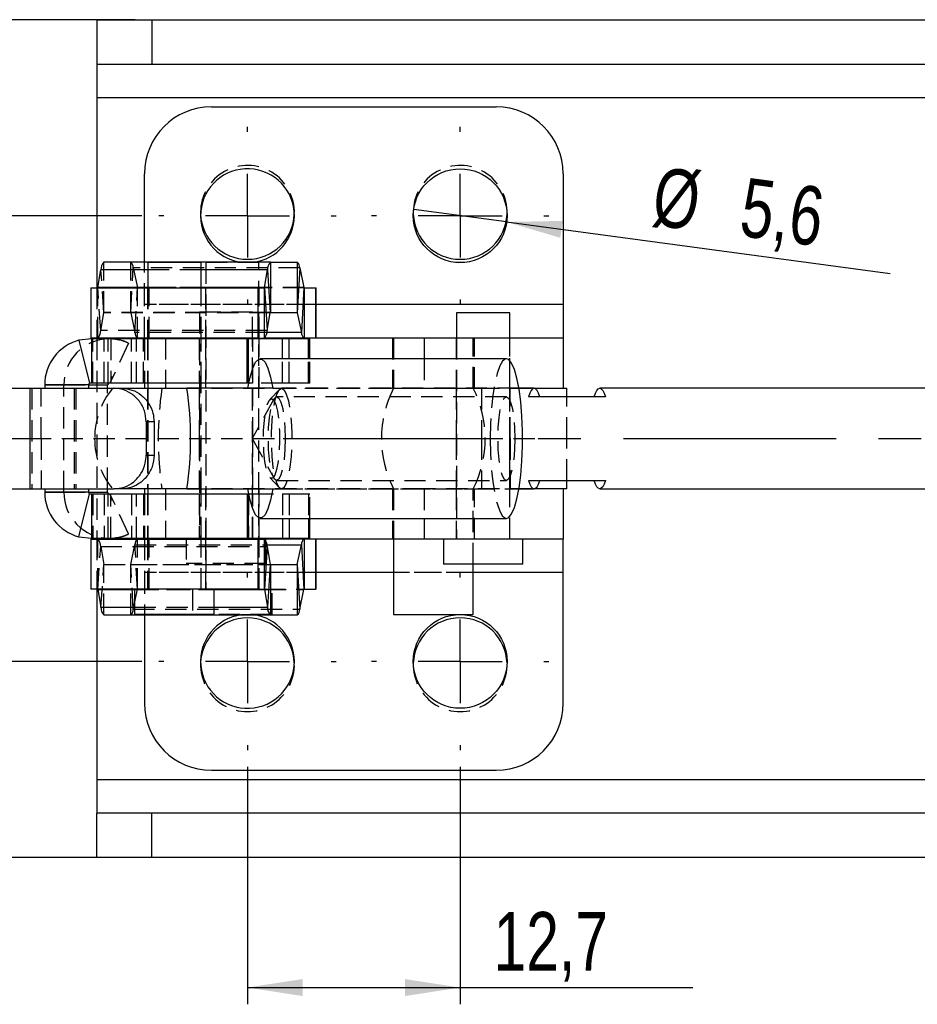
# Model space of a CAD drawing. Extents: x 31 to 414, y 9 to 274.
# Tile 3 of 8: x 92 to 146, y 125 to 184. Entities that reach past the tile are written whole.
import ezdxf

# ---------------------------------------------------------------- set-up
doc = ezdxf.new("R2010")
doc.units = 0
doc.linetypes.add('CENTERX2', pattern=[20.32, 12.7, -2.54, 2.54, -2.54])
doc.linetypes.add('HIDDEN', pattern=[1.905, 1.27, -0.635])
doc.layers.get('0').update_dxf_attribs({"linetype": 'CONTINUOUS'})
doc.styles.add('SLDTEXTSTYLE0', font='TXT', dxfattribs={"width": 0.75})
doc.dimstyles.new('SLDDIMSTYLE0', dxfattribs={"dimtxt": 3.5, "dimasz": 3.302, "dimexe": 0, "dimexo": 0.0625, "dimgap": 0.875, "dimtad": 1, "dimdec": 0, "dimrnd": 1e-09, "dimzin": 12, "dimtxsty": 'SLDTEXTSTYLE0', "dimsah": 1, "dimcen": 0.09, "dimazin": 3, "dimtfac": 1, "dimtdec": 0, "dimtofl": 0, "dimtmove": 0, "dimatfit": 3, "dimtolj": 1, "dimtzin": 12})
doc.dimstyles.new('SLDDIMSTYLE3', dxfattribs={"dimtxt": 3.5, "dimasz": 3.302, "dimexe": 0, "dimexo": 0.0625, "dimgap": 0.875, "dimtad": 1, "dimdec": 3, "dimrnd": 1e-09, "dimzin": 12, "dimtxsty": 'SLDTEXTSTYLE0', "dimsah": 1, "dimcen": 0.09, "dimazin": 3, "dimtfac": 1, "dimtdec": 3, "dimtofl": 0, "dimtmove": 0, "dimatfit": 3, "dimtolj": 1, "dimtzin": 12})
doc.dimstyles.new('SLDDIMSTYLE4', dxfattribs={"dimtxt": 3.5, "dimasz": 3.302, "dimexe": 0, "dimexo": 0.0625, "dimgap": 0.875, "dimtad": 1, "dimdec": 3, "dimrnd": 1e-09, "dimzin": 12, "dimtxsty": 'SLDTEXTSTYLE0', "dimblk1": 'NONE', "dimsah": 1, "dimcen": 0, "dimazin": 3, "dimtfac": 1, "dimtdec": 3, "dimtmove": 0, "dimatfit": 3, "dimtolj": 1, "dimtzin": 12})

# ---------------------------------------------------------------- blocks, each defined once
blk = doc.blocks.new('_D_6')
at = {"color": 179, "linetype": 'CONTINUOUS'}
for p, q in [((98.994, 183.702), (41.028, 183.702)), ((42.028, 133.702), (42.028, 183.702)), ((98.994, 133.702), (41.028, 133.702))]:
    blk.add_line(p, q, dxfattribs=at)
for points in [[(42.028, 183.702), (41.52, 180.4), (42.536, 180.4)], [(42.028, 133.702), (42.536, 137.004), (41.52, 137.004)]]:
    blk.add_solid(points, dxfattribs=at)
at = {"color": 179, "linetype": 'CONTINUOUS', "insert": (37.517, 155.403, 6.82), "char_height": 3.5, "attachment_point": 1, "rotation": 90, "style": 'SLDTEXTSTYLE0'}
blk.add_mtext('50', dxfattribs=at)
blk = doc.blocks.new('_D_7')
at = {"color": 179, "linetype": 'CONTINUOUS'}
for p, q in [((99.404, 172.002), (48.192, 172.002)), ((49.192, 172.002), (49.192, 145.402)), ((99.404, 145.402), (48.192, 145.402))]:
    blk.add_line(p, q, dxfattribs=at)
for points in [[(49.192, 172.002), (48.684, 168.7), (49.7, 168.7)], [(49.192, 145.402), (49.7, 148.704), (48.684, 148.704)]]:
    blk.add_solid(points, dxfattribs=at)
at = {"color": 179, "linetype": 'CONTINUOUS', "insert": (44.68, 155.392, 6.82), "char_height": 3.5, "attachment_point": 1, "rotation": 90, "style": 'SLDTEXTSTYLE0'}
blk.add_mtext('27', dxfattribs=at)
blk = doc.blocks.new('_D_8')
at = {"color": 179, "linetype": 'CONTINUOUS'}
for p, q in [((105.704, 139.102), (105.704, 124.935)), ((118.404, 139.102), (118.404, 124.935)), ((105.704, 125.935), (118.404, 125.935)), ((118.404, 125.935), (132.292, 125.935))]:
    blk.add_line(p, q, dxfattribs=at)
for points in [[(105.704, 125.935), (109.006, 125.427), (109.006, 126.443)], [(118.404, 125.935), (115.102, 126.443), (115.102, 125.427)]]:
    blk.add_solid(points, dxfattribs=at)
at = {"color": 179, "linetype": 'CONTINUOUS', "insert": (120.397, 130.447, 6.82), "char_height": 3.5, "attachment_point": 1, "style": 'SLDTEXTSTYLE0'}
blk.add_mtext('12,7', dxfattribs=at)
blk = doc.blocks.new('_D_9')
at = {"color": 179, "linetype": 'CONTINUOUS'}
for q in [(115.629, 172.374), (144.076, 168.556)]:
    blk.add_line((121.179, 171.629), q, dxfattribs=at)
blk.add_solid([(121.179, 171.629), (124.384, 170.686), (124.519, 171.693)], dxfattribs=at)
at = {"color": 179, "linetype": 'CONTINUOUS', "char_height": 3.5, "attachment_point": 1, "rotation": 352.35646, "style": 'SLDTEXTSTYLE0'}
for s, insert in [('%%c', (130.214, 174.938, 6.82)), ('5,6', (135.453, 174.289, 6.82))]:
    blk.add_mtext(s, dxfattribs=dict(at, insert=insert))
blk = doc.blocks.new('_NONE')
blk = doc.blocks.new('SW_CENTERMARKSYMBOL_7')
at = {"color": 0, "linetype": 'CONTINUOUS'}
for p, q in [((-12.7, 5), (-12.7, 5.3)), ((0, 5), (0, 5.3)), ((-12.7, 0), (-12.7, 2.5)), ((0, 0), (0, 2.5)), ((-17.7, 0), (-18, 0)), ((-12.7, 0), (-15.2, 0)), ((-12.7, 0), (-12.7, -2.5)), ((-12.7, 0), (-10.2, 0)), ((-7.7, 0), (-7.4, 0)), ((-5, 0), (-5.3, 0)), ((0, 0), (-2.5, 0)), ((0, 0), (0, -2.5)), ((0, 0), (2.5, 0)), ((5, 0), (5.3, 0)), ((-12.7, -5), (-12.7, -5.3)), ((0, -5), (0, -5.3))]:
    blk.add_line(p, q, dxfattribs=at)
blk = doc.blocks.new('SW_CENTERMARKSYMBOL_8')
at = {"color": 0, "linetype": 'CONTINUOUS'}
for p, q in [((0, 5), (0, 5.3)), ((0, 0), (0, 2.5)), ((-5, 0), (-5.3, 0)), ((0, 0), (-2.5, 0)), ((0, 0), (0, -2.5)), ((0, 0), (2.5, 0)), ((5, 0), (5.3, 0)), ((0, -5), (0, -5.3))]:
    blk.add_line(p, q, dxfattribs=at)
blk = doc.blocks.new('SW_CENTERMARKSYMBOL_9')
at = {"color": 0, "linetype": 'CONTINUOUS'}
for p, q in [((0, 5), (0, 5.3)), ((0, 0), (0, 2.5)), ((-5, 0), (-5.3, 0)), ((0, 0), (-2.5, 0)), ((0, 0), (0, -2.5)), ((0, 0), (2.5, 0)), ((5, 0), (5.3, 0)), ((0, -5), (0, -5.3))]:
    blk.add_line(p, q, dxfattribs=at)

msp = doc.modelspace()

# ---------------------------------------------------------------- linework, layer by layer
at = {"color": 7, "linetype": 'CONTINUOUS'}
for p, q in [((96.704103, 183.701593), (96.704103, 181.051593)), ((96.704103, 183.701593), (99.994001, 183.701593)), ((99.994001, 183.701593), (99.994001, 181.051593)), ((99.994001, 183.701593), (161.514152, 183.701593)), ((96.704103, 181.051593), (99.994001, 181.051593)), ((96.704103, 181.051593), (96.704103, 179.051592)), ((99.994001, 181.051593), (161.514152, 181.051593)), ((96.704103, 179.051592), (96.704103, 167.699379)), ((103.554102, 178.501592), (120.554103, 178.501592)), ((99.554102, 169.225695), (99.554102, 174.501592)), ((124.554103, 174.501592), (124.554103, 166.69938)), ((96.771347, 167.714029), (96.957823, 168.771557)), ((107.073608, 169.225695), (97.131725, 169.225695)), ((99.755457, 169.203805), (99.755457, 167.699379)), ((102.930457, 169.203805), (99.755457, 169.203805)), ((102.930457, 167.699379), (102.930457, 169.203805)), ((106.71323, 167.714029), (106.899705, 168.771557)), ((106.899705, 168.771557), (107.067999, 166.211046)), ((107.073608, 169.225695), (107.073608, 166.225695)), ((107.073608, 169.225695), (108.676079, 169.225695)), ((108.676079, 169.225695), (108.676079, 166.225695)), ((108.827411, 168.888658), (108.68096, 166.214823)), ((108.827411, 168.888658), (109.07676, 167.710252)), ((96.342989, 167.699379), (96.342989, 164.69938)), ((96.342989, 167.699379), (106.31393, 167.699379)), ((106.31393, 167.699379), (106.31393, 164.69938)), ((106.31393, 167.699379), (106.70762, 167.699379)), ((106.70762, 167.699379), (106.70762, 164.69938)), ((106.71323, 167.714029), (106.881523, 165.153518)), ((109.07676, 167.710252), (108.930309, 165.036418)), ((109.081641, 167.699379), (109.081641, 164.69938)), ((109.081641, 167.699379), (109.775044, 167.699379)), ((109.775044, 167.699379), (109.775044, 164.69938)), ((109.775044, 167.699379), (109.804103, 167.699379)), ((109.804103, 164.69938), (109.804103, 167.699379)), ((124.554103, 166.69938), (124.554103, 164.69938)), ((106.881523, 165.153518), (107.067999, 166.211046)), ((107.073608, 166.225695), (108.676079, 166.225695)), ((108.68096, 166.214823), (108.930309, 165.036418)), ((118.186684, 166.203805), (118.186684, 164.69938)), ((121.361685, 166.203805), (118.186684, 166.203805)), ((121.361685, 164.69938), (121.361685, 166.203805)), ((96.411562, 164.651593), (95.645788, 164.569161)), ((95.645788, 164.569161), (96.279674, 161.998595)), ((106.31393, 164.69938), (96.342989, 164.69938)), ((96.390822, 164.651593), (96.390822, 162.001592)), ((105.679084, 164.651593), (96.390822, 164.651593)), ((96.704103, 164.69938), (96.704103, 164.651593)), ((99.554102, 164.69938), (99.554102, 164.651593)), ((99.755457, 164.69938), (99.755457, 164.651593)), ((102.930457, 164.651593), (102.930457, 164.69938)), ((105.679084, 162.001592), (105.679084, 164.651593)), ((105.773642, 164.651593), (105.679084, 164.651593)), ((105.773642, 162.001592), (105.773642, 164.651593)), ((107.800412, 164.651593), (105.773642, 164.651593)), ((106.014289, 164.651593), (106.014289, 164.69938)), ((106.31393, 164.69938), (106.70762, 164.69938)), ((116.247511, 164.69938), (106.70762, 164.69938)), ((108.193612, 164.651593), (107.800412, 164.651593)), ((109.348544, 164.651593), (108.193612, 164.651593)), ((109.426789, 164.651593), (109.348544, 164.651593)), ((109.426789, 163.464093), (109.426789, 164.651593)), ((114.422853, 164.703805), (114.422853, 164.69938)), ((114.422853, 164.703805), (115.671166, 164.703805)), ((115.671166, 164.703805), (118.186684, 164.703805)), ((124.554103, 164.69938), (116.247511, 164.69938)), ((124.554103, 164.69938), (124.554103, 161.701592)), ((121.163417, 163.464093), (106.472527, 163.464093)), ((91.317334, 161.701592), (92.707441, 161.701592)), ((92.707441, 161.701592), (92.707441, 155.701592)), ((92.707441, 161.701592), (97.733775, 161.701592)), ((96.205161, 161.901592), (93.59663, 161.901592)), ((93.59663, 161.901592), (93.59663, 161.701592)), ((96.205161, 161.901592), (96.205161, 161.701592)), ((96.205161, 161.901592), (97.350583, 161.901592)), ((96.411562, 162.001592), (96.279674, 161.998595)), ((105.679084, 162.001592), (96.390822, 162.001592)), ((97.350583, 161.701592), (97.350583, 161.901592)), ((97.733775, 161.701592), (98.221197, 161.701592)), ((98.221197, 161.701592), (102.089993, 161.701592)), ((99.554102, 162.001592), (99.554102, 161.701592)), ((99.755457, 162.001592), (99.755457, 161.701592)), ((107.219562, 161.701592), (102.089993, 161.701592)), ((102.930457, 161.701592), (102.930457, 162.001592)), ((105.773642, 162.001592), (105.679084, 162.001592)), ((105.725491, 161.701592), (105.779007, 162.001592)), ((105.996305, 162.001592), (105.773642, 162.001592)), ((122.820616, 161.701592), (121.910453, 161.701592)), ((122.820616, 161.701592), (124.774185, 161.701592)), ((124.774185, 161.201592), (124.774185, 161.701592)), ((161.232036, 161.701592), (126.738187, 161.701592)), ((127.073108, 161.201592), (123.155538, 161.201592)), ((99.660115, 159.701593), (99.660115, 157.701592)), ((100.127096, 159.701593), (99.660115, 159.701593)), ((100.127096, 159.701593), (100.127096, 157.701592)), ((91.317334, 158.701592), (92.707441, 158.701592)), ((99.660115, 157.701592), (100.127096, 157.701592)), ((123.155538, 156.201593), (127.073108, 156.201593)), ((124.774185, 155.701592), (124.774185, 156.201593)), ((91.317334, 155.701592), (92.707441, 155.701592)), ((92.707441, 155.701592), (97.733775, 155.701592)), ((93.59663, 155.701592), (93.59663, 155.501593)), ((96.205161, 155.501593), (93.59663, 155.501593)), ((95.645788, 152.834024), (96.279674, 155.40459)), ((96.205161, 155.701592), (96.205161, 155.501593)), ((96.205161, 155.501593), (97.350583, 155.501593)), ((96.279674, 155.40459), (96.411562, 155.401592)), ((96.390822, 155.401592), (96.390822, 152.751592)), ((96.390822, 155.401592), (105.679084, 155.401592)), ((97.350583, 155.501593), (97.350583, 155.701592)), ((98.221197, 155.701592), (97.733775, 155.701592)), ((102.089993, 155.701592), (98.221197, 155.701592)), ((99.554102, 155.701592), (99.554102, 155.401592)), ((99.755457, 155.701592), (99.755457, 155.401592)), ((102.089993, 155.701592), (107.219562, 155.701592)), ((102.930457, 155.401592), (102.930457, 155.701592)), ((105.679084, 155.401592), (105.679084, 152.751592)), ((105.679084, 155.401592), (105.773642, 155.401592)), ((105.779007, 155.401592), (105.725491, 155.701592)), ((105.773642, 152.751592), (105.773642, 155.401592)), ((105.773642, 155.401592), (105.996305, 155.401592)), ((121.910453, 155.701592), (122.820616, 155.701592)), ((124.774185, 155.701592), (122.820616, 155.701592)), ((124.554103, 155.701592), (124.554103, 152.703805)), ((126.738187, 155.701592), (161.232036, 155.701592)), ((106.472527, 153.939092), (121.163417, 153.939092)), ((109.426789, 152.751592), (109.426789, 153.939092)), ((95.645788, 152.834024), (96.411562, 152.751592)), ((96.342989, 152.703805), (96.342989, 149.703806)), ((96.342989, 152.703805), (106.31393, 152.703805)), ((96.390822, 152.751592), (105.679084, 152.751592)), ((96.704103, 152.751592), (96.704103, 152.703805)), ((99.554102, 152.751592), (99.554102, 152.703805)), ((99.755457, 152.751592), (99.755457, 152.703805)), ((102.930457, 152.703805), (102.930457, 152.751592)), ((105.679084, 152.751592), (105.773642, 152.751592)), ((105.773642, 152.751592), (107.800412, 152.751592)), ((106.31393, 152.703805), (106.31393, 149.703806)), ((106.31393, 152.703805), (106.70762, 152.703805)), ((106.70762, 152.703805), (106.70762, 149.703806)), ((106.881523, 152.249667), (106.71323, 149.689156)), ((106.801789, 152.577833), (106.801789, 152.751592)), ((116.247511, 152.703805), (106.801789, 152.703805)), ((106.881523, 152.249667), (107.067999, 151.192139)), ((107.800412, 152.751592), (108.193612, 152.751592)), ((108.193612, 152.751592), (109.348544, 152.751592)), ((108.68096, 151.188362), (108.930309, 152.366767)), ((108.930309, 152.366767), (109.07676, 149.692933)), ((109.081641, 152.703805), (109.081641, 149.703806)), ((109.348544, 152.751592), (109.426789, 152.751592)), ((109.775044, 152.703805), (109.775044, 149.703806)), ((109.804103, 149.703806), (109.804103, 152.703805)), ((114.422853, 152.703805), (114.422853, 148.203805)), ((124.554103, 152.703805), (116.247511, 152.703805)), ((117.399185, 152.703805), (117.399185, 151.203805)), ((122.149185, 151.203805), (122.149185, 152.703805)), ((124.554103, 150.703805), (124.554103, 152.703805)), ((107.067999, 151.192139), (106.899705, 148.631628)), ((107.073608, 151.17749), (107.073608, 148.17749)), ((107.073608, 151.17749), (108.676079, 151.17749)), ((108.676079, 151.17749), (108.676079, 148.17749)), ((108.68096, 151.188362), (108.827411, 148.514527)), ((122.149185, 151.203805), (117.399185, 151.203805)), ((119.185353, 148.203805), (119.185353, 151.203805)), ((124.554103, 142.901593), (124.554103, 150.703805)), ((106.31393, 149.703806), (96.342989, 149.703806)), ((96.704103, 149.703806), (96.704103, 138.351593)), ((96.771347, 149.689156), (96.957823, 148.631628)), ((98.967957, 149.703806), (98.967957, 148.203805)), ((103.717957, 148.203805), (103.717957, 149.703806)), ((106.31393, 149.703806), (106.70762, 149.703806)), ((106.71323, 149.689156), (106.899705, 148.631628)), ((108.827411, 148.514527), (109.07676, 149.692933)), ((109.081641, 149.703806), (109.775044, 149.703806)), ((109.804103, 149.703806), (109.775044, 149.703806)), ((97.131725, 148.17749), (107.073608, 148.17749)), ((103.717957, 148.203805), (98.967957, 148.203805)), ((99.554102, 148.17749), (99.554102, 142.901593)), ((107.073608, 148.17749), (108.676079, 148.17749)), ((114.422853, 148.203805), (115.671166, 148.203805)), ((115.671166, 148.203805), (119.185353, 148.203805)), ((103.554102, 138.901593), (120.554103, 138.901593)), ((96.704103, 138.351593), (96.704103, 136.351592)), ((96.704103, 133.701592), (96.704103, 136.351592)), ((99.994001, 136.351592), (96.704103, 136.351592)), ((99.994001, 133.701592), (99.994001, 136.351592)), ((161.514152, 136.351592), (99.994001, 136.351592)), ((99.994001, 133.701592), (96.704103, 133.701592)), ((161.514152, 133.701592), (99.994001, 133.701592))]:
    msp.add_line(p, q, dxfattribs=at)
at = {"color": 8, "linetype": 'CONTINUOUS'}
for p, q in [((96.704103, 179.051592), (152.452302, 179.051592)), ((99.755457, 168.771557), (96.957823, 168.771557)), ((106.899705, 168.771557), (102.930457, 168.771557)), ((99.755457, 167.714029), (96.771347, 167.714029)), ((106.71323, 167.714029), (102.930457, 167.714029)), ((124.554103, 166.69938), (109.804103, 166.69938)), ((108.68096, 166.214823), (107.068726, 166.214823)), ((108.930309, 165.036418), (106.858952, 165.036418)), ((107.800412, 163.464093), (107.800412, 164.651593)), ((108.193612, 163.464093), (108.193612, 164.651593)), ((109.348544, 163.464093), (109.348544, 164.651593)), ((116.247511, 164.69938), (116.247511, 163.464093)), ((107.800412, 153.939092), (107.800412, 152.751592)), ((108.193612, 153.939092), (108.193612, 152.751592)), ((109.348544, 153.939092), (109.348544, 152.751592)), ((116.247511, 153.939092), (116.247511, 152.703805)), ((106.858952, 152.366767), (108.930309, 152.366767)), ((107.068726, 151.188362), (108.68096, 151.188362)), ((114.422853, 150.703805), (109.804103, 150.703805)), ((124.554103, 150.703805), (119.185353, 150.703805)), ((96.771347, 149.689156), (98.967957, 149.689156)), ((103.717957, 149.689156), (106.71323, 149.689156)), ((96.957823, 148.631628), (98.967957, 148.631628)), ((103.717957, 148.631628), (106.899705, 148.631628)), ((96.704103, 138.351593), (152.452302, 138.351593))]:
    msp.add_line(p, q, dxfattribs=at)
at = {"color": 7, "linetype": 'HIDDEN'}
for p, q in [((96.704103, 179.051592), (178.739466, 179.051592)), ((102.904102, 172.201593), (102.905889, 172.101592)), ((115.604103, 172.201593), (115.605889, 172.101592)), ((97.126116, 166.211046), (96.957823, 168.771557)), ((97.131725, 166.225695), (97.131725, 169.225695)), ((98.734196, 166.225695), (98.734196, 169.225695)), ((98.739078, 166.214823), (98.885528, 168.888658)), ((108.827411, 168.888658), (98.885528, 168.888658)), ((98.885528, 168.888658), (99.134877, 167.710252)), ((99.554102, 166.69938), (99.554102, 169.225695)), ((102.930457, 168.771557), (99.755457, 168.771557)), ((106.391603, 169.203805), (103.216603, 169.203805)), ((103.216603, 169.203805), (103.216603, 149.703806)), ((106.391603, 149.703806), (106.391603, 169.203805)), ((96.372048, 164.69938), (96.372048, 167.699379)), ((96.704103, 167.699379), (96.704103, 164.69938)), ((96.765737, 164.69938), (96.765737, 167.699379)), ((96.93964, 165.153518), (96.771347, 167.714029)), ((98.988425, 165.036418), (99.134877, 167.710252)), ((109.07676, 167.710252), (99.134877, 167.710252)), ((99.139759, 164.69938), (99.139759, 167.699379)), ((99.742957, 167.699379), (99.742957, 164.69938)), ((102.930457, 167.714029), (99.755457, 167.714029)), ((99.755457, 167.699379), (99.755457, 164.69938)), ((99.833161, 164.69938), (99.833161, 167.699379)), ((102.930457, 164.69938), (102.930457, 167.699379)), ((102.942957, 164.69938), (102.942957, 167.699379)), ((103.204103, 167.699379), (103.204103, 164.69938)), ((106.404102, 164.69938), (106.404102, 167.699379)), ((109.081641, 167.699379), (106.70762, 167.699379)), ((99.554102, 164.69938), (99.554102, 166.69938)), ((124.554103, 166.69938), (99.554102, 166.69938)), ((109.804103, 166.69938), (99.554102, 166.69938)), ((96.93964, 165.153518), (97.126116, 166.211046)), ((107.067999, 166.211046), (97.126116, 166.211046)), ((107.073608, 166.225695), (97.131725, 166.225695)), ((98.739078, 166.214823), (98.988425, 165.036418)), ((107.068726, 166.214823), (98.739078, 166.214823)), ((106.014289, 166.251593), (102.83929, 166.251593)), ((102.83929, 166.251593), (102.83929, 152.751592)), ((106.014289, 164.69938), (106.014289, 166.251593)), ((106.881523, 165.153518), (96.93964, 165.153518)), ((96.465257, 162.001592), (96.465257, 164.651593)), ((96.704103, 164.651593), (96.704103, 152.751592)), ((97.14269, 162.001592), (97.14269, 164.651593)), ((97.391245, 162.001592), (97.391245, 164.651593)), ((97.549996, 164.651593), (97.549996, 162.001592)), ((98.778324, 162.001592), (98.778324, 164.651593)), ((106.858952, 165.036418), (98.988425, 165.036418)), ((99.082597, 162.001592), (99.082597, 164.651593)), ((99.505035, 162.001592), (99.505035, 164.651593)), ((99.554102, 164.651593), (99.554102, 162.001592)), ((99.742957, 164.651593), (99.742957, 162.001592)), ((99.755457, 164.651593), (99.755457, 162.001592)), ((100.807347, 164.69938), (100.807347, 161.69938)), ((102.82679, 164.651593), (102.82679, 162.001592)), ((102.930457, 162.001592), (102.930457, 164.651593)), ((102.942957, 162.001592), (102.942957, 164.651593)), ((103.204103, 164.69938), (103.204103, 161.69938)), ((105.750844, 164.651593), (105.750844, 162.001592)), ((105.77136, 162.001592), (105.77136, 164.651593)), ((106.014289, 152.751592), (106.014289, 164.651593)), ((106.02679, 162.001592), (106.02679, 164.651593)), ((106.404102, 161.69938), (106.404102, 164.69938)), ((114.354103, 164.69938), (114.354103, 161.69938)), ((114.422853, 164.69938), (114.422853, 161.703805)), ((118.174185, 164.69938), (118.174185, 161.69938)), ((118.186684, 164.703805), (119.185353, 164.703805)), ((118.186684, 164.69938), (118.186684, 152.703805)), ((119.185353, 161.703805), (119.185353, 164.703805)), ((119.254103, 161.69938), (119.254103, 164.69938)), ((121.361685, 152.703805), (121.361685, 164.69938)), ((121.374185, 161.69938), (121.374185, 164.69938)), ((107.800412, 162.001592), (107.800412, 163.464093)), ((108.193612, 162.001592), (108.193612, 163.464093)), ((109.348544, 162.001592), (109.348544, 163.464093)), ((109.426789, 162.001592), (109.426789, 163.464093)), ((116.247511, 163.464093), (116.247511, 161.69938)), ((97.549996, 162.386541), (97.673613, 162.385805)), ((92.839517, 161.701592), (92.839517, 155.701592)), ((93.388897, 158.701592), (93.388897, 161.701592)), ((93.59663, 161.901592), (94.742053, 161.901592)), ((94.742053, 161.901592), (97.350583, 161.901592)), ((94.742053, 155.501593), (94.742053, 161.901592)), ((95.357441, 161.701592), (95.357441, 155.701592)), ((95.448047, 161.701592), (95.448047, 155.701592)), ((97.350583, 155.701592), (97.350583, 161.701592)), ((99.554102, 161.701592), (99.554102, 161.69938)), ((100.807347, 161.69938), (99.554102, 161.69938)), ((99.742957, 161.701592), (99.742957, 155.701592)), ((99.755457, 161.701592), (99.755457, 155.701592)), ((116.247511, 161.69938), (100.807347, 161.69938)), ((102.82679, 161.701592), (102.82679, 158.701592)), ((102.930457, 155.701592), (102.930457, 161.701592)), ((102.942957, 155.701592), (102.942957, 161.701592)), ((107.800412, 162.001592), (105.996305, 162.001592)), ((106.02679, 158.701592), (106.02679, 161.701592)), ((107.61792, 161.637113), (107.041208, 161.035331)), ((107.219562, 161.701592), (119.682075, 161.701592)), ((121.910453, 161.701592), (107.742865, 161.701592)), ((108.193612, 162.001592), (107.800412, 162.001592)), ((109.348544, 162.001592), (108.193612, 162.001592)), ((109.426789, 162.001592), (109.348544, 162.001592)), ((114.422853, 161.703805), (115.671166, 161.703805)), ((115.671166, 161.703805), (119.185353, 161.703805)), ((124.554103, 161.69938), (116.247511, 161.69938)), ((118.174185, 161.701592), (118.174185, 158.701592)), ((119.682075, 161.701592), (119.682075, 158.701592)), ((121.374185, 158.701592), (121.374185, 161.701592)), ((121.379797, 158.701592), (121.379797, 161.701592)), ((124.554103, 161.701592), (124.554103, 161.69938)), ((107.278634, 161.04975), (105.980723, 158.701592)), ((121.163417, 161.201592), (107.451919, 161.201592)), ((123.155538, 161.201592), (122.485695, 161.201592)), ((124.774185, 158.701592), (124.774185, 161.201592)), ((92.707441, 158.701592), (119.682075, 158.701592)), ((93.388897, 158.701592), (93.388897, 155.701592)), ((102.82679, 158.701592), (102.82679, 155.701592)), ((105.980723, 158.701592), (107.278634, 156.353435)), ((106.02679, 155.701592), (106.02679, 158.701592)), ((118.174185, 158.701592), (118.174185, 155.701592)), ((119.682075, 158.701592), (124.774185, 158.701592)), ((119.682075, 158.701592), (119.682075, 155.701592)), ((121.374185, 155.701592), (121.374185, 158.701592)), ((121.379797, 158.701592), (121.379797, 155.701592)), ((124.774185, 156.201593), (124.774185, 158.701592)), ((107.041208, 156.367854), (107.61792, 155.766072)), ((107.451919, 156.201593), (121.163417, 156.201593)), ((122.485695, 156.201593), (123.155538, 156.201593)), ((93.59663, 155.501593), (94.742053, 155.501593)), ((94.742053, 155.501593), (97.350583, 155.501593)), ((96.465257, 155.401592), (96.465257, 152.751592)), ((97.14269, 155.401592), (97.14269, 152.751592)), ((97.391245, 152.751592), (97.391245, 155.401592)), ((97.549996, 152.751592), (97.549996, 155.401592)), ((98.778324, 155.401592), (98.778324, 152.751592)), ((99.082597, 152.751592), (99.082597, 155.401592)), ((99.505035, 155.401592), (99.505035, 152.751592)), ((99.554102, 155.703805), (99.554102, 155.701592)), ((100.807347, 155.703805), (99.554102, 155.703805)), ((99.554102, 155.401592), (99.554102, 152.751592)), ((99.742957, 155.401592), (99.742957, 152.751592)), ((99.755457, 155.401592), (99.755457, 152.751592)), ((100.807347, 155.703805), (100.807347, 152.703805)), ((116.247511, 155.703805), (100.807347, 155.703805)), ((102.82679, 155.401592), (102.82679, 152.751592)), ((102.930457, 152.751592), (102.930457, 155.401592)), ((102.942957, 152.751592), (102.942957, 155.401592)), ((103.204103, 155.703805), (103.204103, 152.703805)), ((105.750844, 155.401592), (105.750844, 152.751592)), ((105.77136, 155.401592), (105.77136, 152.751592)), ((105.996305, 155.401592), (107.800412, 155.401592)), ((106.02679, 152.751592), (106.02679, 155.401592)), ((106.404102, 152.703805), (106.404102, 155.703805)), ((107.219562, 155.701592), (119.682075, 155.701592)), ((107.742865, 155.701592), (121.910453, 155.701592)), ((107.800412, 155.401592), (108.193612, 155.401592)), ((107.800412, 155.401592), (107.800412, 153.939092)), ((108.193612, 155.401592), (109.348544, 155.401592)), ((108.193612, 155.401592), (108.193612, 153.939092)), ((109.348544, 155.401592), (109.426789, 155.401592)), ((109.348544, 155.401592), (109.348544, 153.939092)), ((109.426789, 153.939092), (109.426789, 155.401592)), ((114.354103, 155.703805), (114.354103, 152.703805)), ((114.422853, 155.703805), (114.422853, 152.703805)), ((124.554103, 155.703805), (116.247511, 155.703805)), ((116.247511, 155.703805), (116.247511, 153.939092)), ((118.174185, 155.703805), (118.174185, 152.703805)), ((119.185353, 151.203805), (119.185353, 155.703805)), ((119.254103, 152.703805), (119.254103, 155.703805)), ((121.374185, 152.703805), (121.374185, 155.703805)), ((124.554103, 155.703805), (124.554103, 155.701592)), ((97.673603, 155.017383), (97.549996, 155.016644)), ((96.372048, 149.703806), (96.372048, 152.703805)), ((96.704103, 152.703805), (96.704103, 149.703806)), ((96.765737, 149.703806), (96.765737, 152.703805)), ((96.771347, 149.689156), (96.93964, 152.249667)), ((96.93964, 152.249667), (106.881523, 152.249667)), ((96.93964, 152.249667), (97.126116, 151.192139)), ((98.739078, 151.188362), (98.988425, 152.366767)), ((99.134877, 149.692933), (98.988425, 152.366767)), ((98.988425, 152.366767), (106.858952, 152.366767)), ((99.139759, 149.703806), (99.139759, 152.703805)), ((99.554102, 152.703805), (99.554102, 150.703805)), ((99.742957, 152.703805), (99.742957, 149.703806)), ((99.755457, 152.703805), (99.755457, 149.703806)), ((99.833161, 149.703806), (99.833161, 152.703805)), ((102.051789, 152.751592), (102.051789, 151.251593)), ((102.930457, 149.703806), (102.930457, 152.703805)), ((102.942957, 149.703806), (102.942957, 152.703805)), ((103.204103, 152.703805), (103.204103, 149.703806)), ((106.404102, 149.703806), (106.404102, 152.703805)), ((106.801789, 152.703805), (106.70762, 152.703805)), ((106.801789, 151.251593), (106.801789, 152.577833)), ((96.957823, 148.631628), (97.126116, 151.192139)), ((97.126116, 151.192139), (107.067999, 151.192139)), ((97.131725, 151.17749), (107.073608, 151.17749)), ((97.131725, 148.17749), (97.131725, 151.17749)), ((98.734196, 148.17749), (98.734196, 151.17749)), ((98.885528, 148.514527), (98.739078, 151.188362)), ((98.739078, 151.188362), (107.068726, 151.188362)), ((106.801789, 151.251593), (102.051789, 151.251593)), ((124.554103, 150.703805), (99.554102, 150.703805)), ((99.554102, 150.703805), (99.554102, 148.17749)), ((109.804103, 150.703805), (99.554102, 150.703805)), ((119.185353, 150.703805), (114.422853, 150.703805)), ((98.885528, 148.514527), (99.134877, 149.692933)), ((98.967957, 149.689156), (103.717957, 149.689156)), ((99.134877, 149.692933), (109.07676, 149.692933)), ((102.429103, 149.703806), (102.429103, 148.203805)), ((106.70762, 149.703806), (109.081641, 149.703806)), ((107.179103, 148.203805), (107.179103, 149.703806)), ((98.885528, 148.514527), (108.827411, 148.514527)), ((98.967957, 148.631628), (103.717957, 148.631628)), ((107.179103, 148.203805), (103.717957, 148.203805)), ((96.704103, 138.351593), (178.739466, 138.351593))]:
    msp.add_line(p, q, dxfattribs=at)
at = {"color": 179, "linetype": 'CENTERX2'}
msp.add_line((107.830221, 158.701592), (258.456716, 158.701592), dxfattribs=at)
at = {"color": 7, "linetype": 'HIDDEN', "flags": 128}
for points in [[(106.070702, 169.225695), (105.879916, 169.207118), (105.337503, 169.225695)], [(98.602673, 164.389348), (98.046888, 163.19067), (97.49539, 162.001592)], [(121.163417, 163.464093), (121.11765, 163.458698), (120.936651, 163.329845), (120.763847, 163.033715), (120.605485, 162.58101), (120.467288, 161.988094), (120.354251, 161.276394), (120.270459, 160.471635), (120.218942, 159.602902), (120.201559, 158.701592)], [(105.779007, 162.001592), (105.858998, 162.369455), (105.996305, 162.839407)], [(107.742865, 161.701592), (107.887865, 161.614418), (108.024438, 161.357961), (108.144647, 160.947125), (108.241507, 160.405787), (108.309387, 159.765407), (108.344342, 159.063202), (108.344342, 158.339982), (108.309387, 157.637778), (108.241507, 156.997398), (108.144647, 156.45606), (108.024438, 156.045224), (107.887865, 155.788767), (107.742865, 155.701592), (107.597865, 155.788767), (107.461291, 156.045224), (107.341082, 156.45606), (107.244223, 156.997398), (107.176343, 157.637778), (107.141388, 158.339982), (107.141388, 159.063202), (107.176343, 159.765407), (107.244223, 160.405787), (107.341082, 160.947125), (107.461291, 161.357961), (107.597865, 161.614418), (107.742865, 161.701592)], [(122.820616, 161.701592), (122.732217, 161.669491), (122.645709, 161.573874), (122.562944, 161.416787), (122.485695, 161.201592)], [(107.140538, 161.086592), (107.270496, 160.99815), (107.390815, 160.739383), (107.492572, 160.329482), (107.568221, 159.798848), (107.61215, 159.186835), (107.621102, 158.538834), (107.594413, 157.902905), (107.534062, 157.32621), (107.444525, 156.851521), (107.332443, 156.514044), (107.206128, 156.338806), (107.074949, 156.338806), (106.948634, 156.514044), (106.836552, 156.851521), (106.747015, 157.32621), (106.686664, 157.902905), (106.659975, 158.538834), (106.668927, 159.186835), (106.712856, 159.798848), (106.788504, 160.329482), (106.890262, 160.739383), (107.010581, 160.99815), (107.140538, 161.086592)], [(107.956832, 158.701592), (107.939628, 158.054545), (107.889186, 157.451592), (107.808946, 156.933826), (107.704375, 156.536529), (107.5826, 156.286778), (107.451919, 156.201593), (107.321238, 156.286778), (107.199463, 156.536529), (107.094892, 156.933826), (107.014652, 157.451592), (106.964211, 158.054545), (106.947007, 158.701592), (106.964211, 159.34864), (107.014652, 159.951592), (107.094892, 160.469359), (107.199463, 160.866656), (107.321238, 161.116407), (107.451919, 161.201592), (107.5826, 161.116407), (107.704375, 160.866656), (107.808946, 160.469359), (107.889186, 159.951592), (107.939628, 159.34864), (107.956832, 158.701592)], [(121.66833, 158.701592), (121.651126, 158.054545), (121.600684, 157.451592), (121.520444, 156.933826), (121.415874, 156.536529), (121.294098, 156.286778), (121.163417, 156.201593), (121.032737, 156.286778), (120.910962, 156.536529), (120.806391, 156.933826), (120.726151, 157.451592), (120.67571, 158.054545), (120.658505, 158.701592), (120.67571, 159.34864), (120.726151, 159.951592), (120.806391, 160.469359), (120.910962, 160.866656), (121.032737, 161.116407), (121.163417, 161.201592), (121.294098, 161.116407), (121.415874, 160.866656), (121.520444, 160.469359), (121.600684, 159.951592), (121.651126, 159.34864), (121.66833, 158.701592)], [(120.201559, 158.701592), (120.218942, 157.800283), (120.270459, 156.93155), (120.354251, 156.126791), (120.467288, 155.415091), (120.605485, 154.822175), (120.763847, 154.36947), (120.936651, 154.07334), (121.11765, 153.944487), (121.163417, 153.939092)], [(122.485695, 156.201593), (122.562944, 155.986398), (122.645709, 155.829311), (122.732217, 155.733694), (122.820616, 155.701592)], [(98.602673, 153.013837), (98.046888, 154.212515), (97.49539, 155.401592)], [(105.996305, 154.563777), (105.858998, 155.03373), (105.779007, 155.401592)], [(106.070702, 148.17749), (105.879916, 148.196067), (105.337503, 148.17749)]]:
    msp.add_lwpolyline(points, dxfattribs=at)
at = {"color": 7, "linetype": 'CONTINUOUS', "flags": 128}
for points in [[(105.996305, 162.839407), (106.016392, 162.894522), (106.191543, 163.256353), (106.377634, 163.440859), (106.567419, 163.440859), (106.75351, 163.256353), (106.928661, 162.894522), (107.086055, 162.369455), (107.219562, 161.701592)], [(121.163417, 153.939092), (121.300304, 153.987568), (121.47801, 154.201026), (121.644347, 154.577147), (121.7933, 155.102335), (121.919489, 155.75761), (122.018352, 156.519289), (122.086314, 157.359841), (122.12092, 158.248888), (122.12092, 159.154297), (122.086314, 160.043344), (122.018352, 160.883896), (121.919489, 161.645575), (121.7933, 162.30085), (121.644347, 162.826038), (121.47801, 163.202159), (121.300304, 163.415617), (121.163417, 163.464093)], [(123.155538, 161.201592), (123.078287, 161.416787), (122.995523, 161.573874), (122.909016, 161.669491), (122.820616, 161.701592)], [(126.403266, 161.201592), (126.480516, 161.416787), (126.56328, 161.573874), (126.649788, 161.669491), (126.738187, 161.701592), (126.826587, 161.669491), (126.913094, 161.573874), (126.995858, 161.416787), (127.073108, 161.201592)], [(122.820616, 155.701592), (122.909016, 155.733694), (122.995523, 155.829311), (123.078287, 155.986398), (123.155538, 156.201593)], [(127.073108, 156.201593), (126.995858, 155.986398), (126.913094, 155.829311), (126.826587, 155.733694), (126.738187, 155.701592), (126.649788, 155.733694), (126.56328, 155.829311), (126.480516, 155.986398), (126.403266, 156.201593)], [(107.219562, 155.701592), (107.086055, 155.03373), (106.928661, 154.508663), (106.75351, 154.146832), (106.567419, 153.962326), (106.377634, 153.962326), (106.191543, 154.146832), (106.016392, 154.508663), (105.996305, 154.563777)]]:
    msp.add_lwpolyline(points, dxfattribs=at)
at = {"color": 7, "linetype": 'CONTINUOUS'}
for centre in [(118.404103, 172.001592), (118.404103, 145.401592)]:
    msp.add_circle(centre, 2.8, dxfattribs=at)
for centre, radius, start, end in [((103.554103, 174.501592), 4, 90, 180), ((120.554103, 174.501592), 4, 0, 90), ((105.704103, 172.001592), 2.8, 0, 262.47674821), ((105.704103, 172.201592), 2.8, 182.0467131, 357.9532869), ((105.704103, 172.001592), 2.8, 277.52325179, 0), ((118.404103, 172.201592), 2.8, 182.0467131, 357.95328691), ((97.572754, 168.796448), 0.615435, 135.77561201, 182.31791013), ((107.514638, 168.796446), 0.615436, 135.77556569, 182.31775151), ((108.393157, 168.896167), 0.43432, 359.00935707, 49.35171025), ((96.751511, 167.713226), 0.019852, 315.77292589, 2.31714272), ((106.693388, 167.713228), 0.019858, 315.78221765, 2.31102757), ((109.090771, 167.71001), 0.014013, 179.01375572, 229.34537552), ((107.087832, 166.21185), 0.01985, 135.77210745, 182.32113777), ((108.666953, 166.215066), 0.01401, 359.00815154, 49.35302197), ((106.266584, 165.12863), 0.615442, 315.77584632, 2.31757335), ((96.33856, 161.916152), 2.741969, 104.6346904, 180.30423419), ((109.364567, 165.028909), 0.434323, 179.00940913, 229.35147398), ((96.304865, 161.902124), 0.099706, 104.63471761, 180.30541992), ((97.449807, 161.902368), 0.099227, 90.45564576, 180.4480012), ((81.683291, 158.701592), 20.626039, 351.63682239, 8.36317761), ((96.33856, 155.487033), 2.741969, 179.69576581, 255.3653096), ((96.304865, 155.501061), 0.099706, 179.69458008, 255.36528239), ((97.449807, 155.500817), 0.099227, 179.5519988, 269.54435424), ((106.266584, 152.274555), 0.615442, 357.68242665, 44.22415368), ((109.364567, 152.374276), 0.434323, 130.64852602, 180.99059087), ((107.087832, 151.191335), 0.01985, 177.67886223, 224.22789255), ((108.666953, 151.188119), 0.01401, 310.64697803, 0.99184846), ((96.751511, 149.689959), 0.019852, 357.68285728, 44.22707411), ((106.693388, 149.689957), 0.019858, 357.68897243, 44.21778235), ((109.090771, 149.693175), 0.014013, 130.65462448, 180.98624428), ((97.572754, 148.606737), 0.615435, 177.68208987, 224.22438799), ((105.704103, 145.401592), 2.8, 97.52325179, 0), ((105.704103, 145.401592), 2.8, 0, 82.47674821), ((107.514638, 148.606739), 0.615436, 177.68224849, 224.22443431), ((108.393157, 148.507018), 0.43432, 310.64828975, 0.99064293), ((105.704103, 145.201592), 2.8, 2.0467131, 177.9532869), ((118.404103, 145.201592), 2.8, 2.0467131, 177.9532869), ((103.554103, 142.901592), 4, 180, 270), ((120.554103, 142.901592), 4, 270, 0)]:
    msp.add_arc(centre, radius, start, end, dxfattribs=at)
at = {"color": 7, "linetype": 'HIDDEN'}
for centre, radius, start, end in [((105.704103, 172.201592), 2.8, 357.9532869, 180), ((118.404103, 172.201592), 2.8, 357.95328691, 180), ((98.451274, 168.896167), 0.434319, 359.00925104, 49.35168452), ((99.148888, 167.710011), 0.014013, 179.01474718, 229.34846856), ((97.145953, 166.211849), 0.019853, 135.77790301, 182.31851889), ((98.725067, 166.215064), 0.014013, 359.01584719, 49.34736856), ((96.324701, 165.128631), 0.615442, 315.77577221, 2.31754499), ((97.470707, 161.922941), 2.728738, 90.45540626, 180.4482683), ((97.448309, 161.979799), 2.671793, 64.40191119, 89.98479468), ((99.422686, 165.028911), 0.434325, 179.00960563, 229.35147513), ((101.342957, 158.701592), 4.7625, 140.95568653, 180), ((121.002623, 158.701592), 20.626039, 171.63682239, 188.36317761), ((120.324347, 158.703805), 6.620245, 153.05368377, 206.94631623), ((113.283858, 158.703805), 6.620245, 333.05368377, 26.94631623), ((101.342957, 158.701592), 4.7625, 180, 219.04431347), ((97.470707, 155.480244), 2.728738, 179.5517317, 269.54459374), ((97.448309, 155.423386), 2.671793, 270.01520532, 295.59808881), ((96.324701, 152.274554), 0.615442, 357.68245501, 44.22422779), ((99.422686, 152.374274), 0.434325, 130.64852487, 180.99039437), ((97.145953, 151.191336), 0.019853, 177.68148111, 224.22209699), ((98.725067, 151.188121), 0.014013, 310.65263145, 0.98415281), ((99.148888, 149.693174), 0.014013, 130.65153144, 180.98525282), ((98.451274, 148.507017), 0.434319, 310.64831548, 0.99074896), ((105.704103, 145.201592), 2.8, 177.9532869, 2.0467131), ((118.404103, 145.201592), 2.8, 177.9532869, 2.0467131)]:
    msp.add_arc(centre, radius, start, end, dxfattribs=at)
for points, knots in [([(98.602673, 164.389348), (98.548265, 164.417069), (98.230929, 164.578751), (97.858539, 164.618587), (97.549996, 164.651593)], [0, 0, 0, 0, 0.171451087, 1, 1, 1, 1]), ([(97.549996, 152.751592), (97.631056, 152.754111), (97.792541, 152.759129), (98.105369, 152.812008), (98.379147, 152.900052), (98.557961, 152.991077), (98.602673, 153.013837)], [0, 0, 0, 0, 0.218988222, 0.436258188, 0.859040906, 1, 1, 1, 1])]:
    msp.add_open_spline(points, degree=3, knots=knots, dxfattribs=at)
at = {"color": 7, "linetype": 'CONTINUOUS'}
for points, knots in [([(99.660115, 159.701593), (99.638353, 159.926326), (99.594827, 160.375806), (99.257116, 160.974463), (98.767685, 161.4243), (98.227386, 161.666299), (97.878587, 161.691238), (97.733775, 161.701592)], [0, 0, 0, 0, 0.213360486, 0.426734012, 0.639572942, 0.850360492, 1, 1, 1, 1]), ([(98.221197, 161.701592), (98.418337, 161.682269), (98.81294, 161.64359), (99.379362, 161.321412), (99.821183, 160.836829), (100.083877, 160.270445), (100.113824, 159.876278), (100.127096, 159.701593)], [0, 0, 0, 0, 0.211037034, 0.422420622, 0.627518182, 0.834924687, 1, 1, 1, 1]), ([(97.733775, 155.701592), (97.941174, 155.722388), (98.356135, 155.763996), (98.931561, 156.098288), (99.373943, 156.595089), (99.622175, 157.159387), (99.648913, 157.5415), (99.660115, 157.701592)], [0, 0, 0, 0, 0.212988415, 0.426145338, 0.636244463, 0.847599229, 1, 1, 1, 1]), ([(100.127096, 157.701592), (100.105351, 157.476988), (100.06186, 157.02775), (99.725281, 156.429868), (99.242691, 155.982724), (98.707718, 155.737999), (98.368769, 155.712635), (98.221197, 155.701592)], [0, 0, 0, 0, 0.211797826, 0.423623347, 0.634327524, 0.840793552, 1, 1, 1, 1])]:
    msp.add_open_spline(points, degree=3, knots=knots, dxfattribs=at)

# ---------------------------------------------------------------- block references
at = {"color": 179, "linetype": 'CONTINUOUS'}
for name, p in [('SW_CENTERMARKSYMBOL_7', (118.404103, 172.001592)), ('SW_CENTERMARKSYMBOL_9', (105.704103, 145.401592)), ('SW_CENTERMARKSYMBOL_8', (118.404103, 145.401592))]:
    msp.add_blockref(name, p, dxfattribs=at)

# ---------------------------------------------------------------- dimensions: what is measured, and where the dimension line sits
for base, p1, p2, dimstyle, picture, middle in [((42.028252, 183.701592), (99.994002, 133.701592), (99.994002, 183.701592), 'SLDDIMSTYLE3', '_D_6', (42.028252, 159.410642)), ((49.191971, 145.401592), (100.404103, 172.001592), (100.404103, 145.401592), 'SLDDIMSTYLE0', '_D_7', (49.191971, 159.400137))]:
    dim = msp.add_linear_dim(base=base, p1=p1, p2=p2, angle=90, dimstyle=dimstyle, dxfattribs=at)
    dim.commit()
    dim.dimension.update_dxf_attribs({"geometry": picture, "text_midpoint": middle, "dimtype": 160})
dim = msp.add_diameter_dim_2p(p1=(115.628981, 172.374019), p2=(121.179224, 171.629165), dimstyle='SLDDIMSTYLE4', dxfattribs=at)
dim.commit()
dim.dimension.update_dxf_attribs({"geometry": '_D_9', "text_midpoint": (137.05065, 169.499199), "dimtype": 163})
dim = msp.add_linear_dim(base=(118.404103, 125.935196), p1=(105.704103, 140.101592), p2=(118.404103, 140.101592), dimstyle='SLDDIMSTYLE3', dxfattribs=at)
dim.commit()
dim.dimension.update_dxf_attribs({"geometry": '_D_8', "text_midpoint": (126.344903, 125.935196), "dimtype": 160})

doc.saveas('drawing.dxf')
